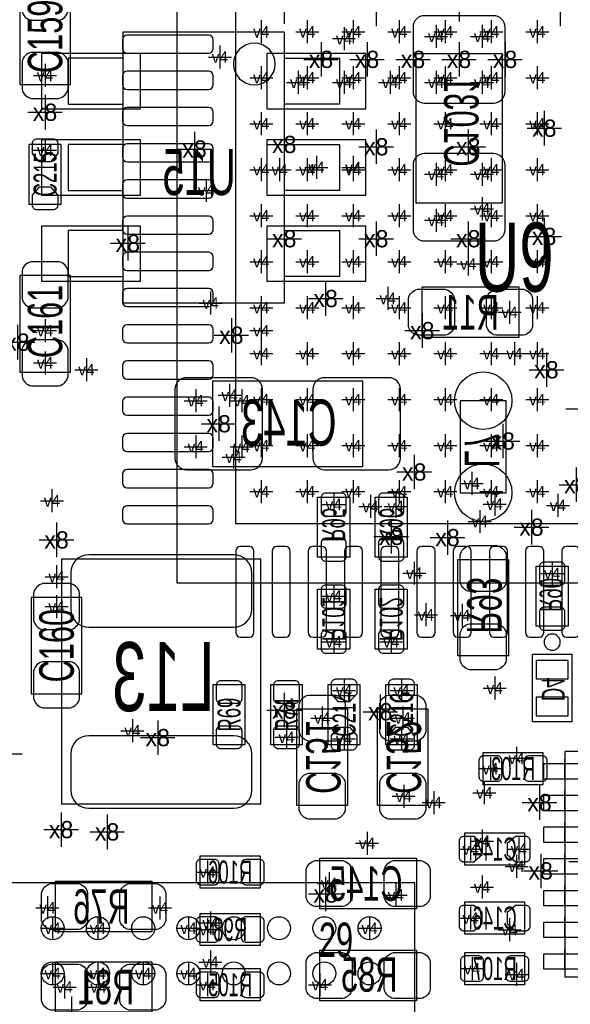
# Model space of a CAD drawing. Extents: x -84 to 336, y -47 to 250.
# Tile 25 of 40: x -13.52 to -7.44, y 23.39 to 34.27. Entities that reach past the tile are written whole.
import ezdxf
from ezdxf.enums import TextEntityAlignment as Align

# ---------------------------------------------------------------- set-up
doc = ezdxf.new("R2010")
doc.units = 0
for name, color, linetype in [('MA_NCLEGEND-1-2', 7, 'CONTINUOUS'), ('MA_NCLEGEND-14-15', 7, 'CONTINUOUS'), ('MA_NCLEGEND-15-16', 7, 'CONTINUOUS'), ('MA_NCLEGEND-2-3', 7, 'CONTINUOUS'), ('MA_NCLEGEND-3-14', 7, 'CONTINUOUS'), ('PG_ASSEMBLY_BOTTOM', 7, 'CONTINUOUS'), ('PG_ASSEMBLY_TOP', 7, 'CONTINUOUS'), ('PIN_BOTTOM', 7, 'CONTINUOUS'), ('PIN_TOP', 7, 'CONTINUOUS'), ('RD_ASSEMBLY_BOTTOM', 7, 'CONTINUOUS'), ('RD_ASSEMBLY_TOP', 7, 'CONTINUOUS')]:
    doc.layers.add(name, color=color, linetype=linetype)

# ---------------------------------------------------------------- blocks, each defined once
blk = doc.blocks.new('FIGURE_CROSS')
for points in [[(0, 0.5), (0, -0.5)], [(-0.5, 0), (0.5, 0)]]:
    blk.add_lwpolyline(points)

msp = doc.modelspace()

# ---------------------------------------------------------------- linework, layer by layer
at = {"layer": 'PG_ASSEMBLY_BOTTOM'}
for points in [[(-10.59434, 34.137092), (-10.59434, 31.139892), (-12.37234, 31.139892), (-12.37234, 34.137092)], [(-8.18896, 33.895792), (-8.18896, 32.244792), (-9.13892, 32.244792), (-9.13892, 33.895792)], [(-9.07034, 31.317692), (-8.00354, 31.317692), (-8.00354, 30.758892), (-9.07034, 30.758892)], [(-9.73074, 29.332174), (-11.38174, 29.332174), (-11.38174, 30.282134), (-9.73074, 30.282134)], [(-8.67664, 27.241754), (-8.67664, 28.308554), (-8.11784, 28.308554), (-8.11784, 27.241754)], [(-10.45464, 25.590754), (-10.45464, 26.657554), (-9.89584, 26.657554), (-9.89584, 25.590754)], [(-9.56564, 25.590754), (-9.56564, 26.657554), (-9.00684, 26.657554), (-9.00684, 25.590754)], [(-9.13384, 24.447754), (-10.20064, 24.447754), (-10.20064, 25.006554), (-9.13384, 25.006554)], [(-13.12164, 24.752554), (-12.05484, 24.752554), (-12.05484, 24.193754), (-13.12164, 24.193754)], [(-9.13384, 23.431754), (-10.20064, 23.431754), (-10.20064, 23.990554), (-9.13384, 23.990554)], [(-12.05484, 23.304754), (-13.12164, 23.304754), (-13.12164, 23.863554), (-12.05484, 23.863554)]]:
    msp.add_lwpolyline(points, close=True, dxfattribs=at)
for points in [[(-10.694416, 33.781492, 1), (-11.154664, 33.781492, 1), (-10.694416, 33.781492)], [(-7.545324, 27.394154, 1), (-7.725156, 27.394154, 1), (-7.545324, 27.394154)]]:
    msp.add_lwpolyline(points, format="xyb", dxfattribs=at)
for points in [[(-12.37234, 33.844992), (-12.98194, 33.844992), (-12.98194, 33.336992), (-12.37234, 33.336992)], [(-10.59434, 33.844992), (-9.98474, 33.844992), (-9.98474, 33.336992), (-10.59434, 33.336992)], [(-12.37234, 32.892492), (-12.98194, 32.892492), (-12.98194, 32.384492), (-12.37234, 32.384492)], [(-10.59434, 32.892492), (-9.98474, 32.892492), (-9.98474, 32.384492), (-10.59434, 32.384492)], [(-12.37234, 31.939992), (-12.98194, 31.939992), (-12.98194, 31.431992), (-12.37234, 31.431992)], [(-10.59434, 31.939992), (-9.98474, 31.939992), (-9.98474, 31.431992), (-10.59434, 31.431992)], [(-8.14324, 29.045154), (-8.14324, 30.061154), (-8.65124, 30.061154), (-8.65124, 29.045154), (-8.14324, 29.045154)], [(-9.87044, 28.994354), (-9.87044, 28.333954), (-10.22604, 28.333954), (-10.22604, 28.994354), (-9.87044, 28.994354)], [(-9.23544, 28.994354), (-9.23544, 28.333954), (-9.59104, 28.333954), (-9.59104, 28.994354), (-9.23544, 28.994354)], [(-10.852658, 28.30957), (-13.052806, 28.30957), (-13.052806, 25.60955), (-10.852658, 25.60955), (-10.852658, 28.30957)], [(-7.81304, 27.571954), (-7.81304, 28.232354), (-7.45744, 28.232354), (-7.45744, 27.571954), (-7.81304, 27.571954)], [(-9.87044, 27.978354), (-9.87044, 27.317954), (-10.22604, 27.317954), (-10.22604, 27.978354), (-9.87044, 27.978354)], [(-9.23544, 27.978354), (-9.23544, 27.317954), (-9.59104, 27.317954), (-9.59104, 27.978354), (-9.23544, 27.978354)], [(-7.415276, 27.256232), (-7.855204, 27.256232), (-7.855204, 26.516076), (-7.415276, 26.516076), (-7.415276, 27.256232)], [(-7.73684, 25.819354), (-8.39724, 25.819354), (-8.39724, 26.174954), (-7.73684, 26.174954), (-7.73684, 25.819354)], [(-7.94004, 24.930354), (-8.60044, 24.930354), (-8.60044, 25.285954), (-7.94004, 25.285954), (-7.94004, 24.930354)], [(-10.86104, 24.676354), (-11.52144, 24.676354), (-11.52144, 25.031954), (-10.86104, 25.031954), (-10.86104, 24.676354)], [(-7.94004, 24.168354), (-8.60044, 24.168354), (-8.60044, 24.523954), (-7.94004, 24.523954), (-7.94004, 24.168354)], [(-11.52144, 24.396954), (-10.86104, 24.396954), (-10.86104, 24.041354), (-11.52144, 24.041354), (-11.52144, 24.396954)], [(-7.94004, 23.609554), (-8.60044, 23.609554), (-8.60044, 23.965154), (-7.94004, 23.965154), (-7.94004, 23.609554)], [(-10.86104, 23.431754), (-11.52144, 23.431754), (-11.52144, 23.787354), (-10.86104, 23.787354), (-10.86104, 23.431754)]]:
    msp.add_lwpolyline(points, dxfattribs=at)
at = {"layer": 'PG_ASSEMBLY_TOP'}
for points in [[(-11.778996, 35.550348), (-11.778996, 28.050236), (-4.278884, 28.050236), (-4.278884, 35.550348)], [(-12.95654, 33.552892), (-12.95654, 34.619692), (-13.51534, 34.619692), (-13.51534, 33.552892)], [(-12.95654, 30.377892), (-12.95654, 31.444692), (-13.51534, 31.444692), (-13.51534, 30.377892)], [(-13.38834, 27.888692), (-13.38834, 26.821892), (-12.82954, 26.821892), (-12.82954, 27.888692)]]:
    msp.add_lwpolyline(points, close=True, dxfattribs=at)
for points in [[(-13.05814, 32.232092), (-13.05814, 32.892492), (-13.41374, 32.892492), (-13.41374, 32.232092), (-13.05814, 32.232092)], [(-11.02614, 26.263092), (-11.02614, 26.923492), (-11.38174, 26.923492), (-11.38174, 26.263092), (-11.02614, 26.263092)], [(-10.74674, 26.923492), (-10.74674, 26.263092), (-10.39114, 26.263092), (-10.39114, 26.923492), (-10.74674, 26.923492)], [(-10.11174, 26.923492), (-10.11174, 26.263092), (-9.75614, 26.263092), (-9.75614, 26.923492), (-10.11174, 26.923492)], [(-9.47674, 26.923492), (-9.47674, 26.263092), (-9.12114, 26.263092), (-9.12114, 26.923492), (-9.47674, 26.923492)], [(-7.49554, 26.106628), (-7.500874, 26.106628)], [(-7.500874, 26.106628), (-7.500874, 25.878028)], [(-7.49554, 26.186892), (-7.49554, 23.697692)], [(-5.00634, 26.186892), (-7.49554, 26.186892)], [(-7.49554, 25.878028), (-7.49554, 26.106628)], [(-7.500874, 25.878028), (-7.49554, 25.878028)], [(-7.49554, 25.756616), (-7.500874, 25.756616)], [(-7.500874, 25.756616), (-7.500874, 25.528016)], [(-7.49554, 25.528016), (-7.49554, 25.756616)], [(-7.500874, 25.528016), (-7.49554, 25.528016)], [(-7.49554, 25.406604), (-7.500874, 25.406604)], [(-7.500874, 25.406604), (-7.500874, 25.178004)], [(-7.49554, 25.178004), (-7.49554, 25.406604)], [(-7.500874, 25.178004), (-7.49554, 25.178004)], [(-7.49554, 25.056592), (-7.500874, 25.056592)], [(-7.500874, 25.056592), (-7.500874, 24.827992)], [(-7.49554, 24.827992), (-7.49554, 25.056592)], [(-7.500874, 24.827992), (-7.49554, 24.827992)], [(-24.152352, 9.734042), (-9.152128, 9.734042), (-9.152128, 24.734266), (-23.517352, 24.734266), (-24.152352, 24.099266), (-24.152352, 9.734042)], [(-7.49554, 24.70658), (-7.500874, 24.70658)], [(-7.500874, 24.70658), (-7.500874, 24.47798)], [(-7.49554, 24.47798), (-7.49554, 24.70658)], [(-7.500874, 24.47798), (-7.49554, 24.47798)], [(-7.49554, 24.356568), (-7.500874, 24.356568)], [(-7.500874, 24.356568), (-7.500874, 24.127968)], [(-7.49554, 24.127968), (-7.49554, 24.356568)], [(-7.500874, 24.127968), (-7.49554, 24.127968)], [(-7.49554, 24.006556), (-7.500874, 24.006556)], [(-7.500874, 24.006556), (-7.500874, 23.777956)], [(-7.49554, 23.777956), (-7.49554, 24.006556)], [(-7.500874, 23.777956), (-7.49554, 23.777956)], [(-7.49554, 23.697692), (-5.00634, 23.697692)]]:
    msp.add_lwpolyline(points, dxfattribs=at)
at = {"layer": 'PIN_BOTTOM'}
for points in [[(-8.28294, 34.314892), (-9.04494, 34.314892, 0.414214), (-9.17194, 34.187892), (-9.17194, 33.476692, 0.414214), (-9.04494, 33.349692), (-8.28294, 33.349692, 0.414214), (-8.15594, 33.476692), (-8.15594, 34.187892, 0.414214)], [(-8.28294, 32.790892), (-9.04494, 32.790892, 0.414214), (-9.17194, 32.663892), (-9.17194, 31.952692, 0.414214), (-9.04494, 31.825692), (-8.28294, 31.825692, 0.414214), (-8.15594, 31.952692), (-8.15594, 32.663892, 0.414214)], [(-9.12114, 31.292292), (-8.81634, 31.292292, -0.294587), (-8.71474, 31.190692), (-8.71474, 30.885892, -0.294587), (-8.81634, 30.784292), (-9.12114, 30.784292, -0.294587), (-9.22274, 30.885892), (-9.22274, 31.190692, -0.294587)], [(-8.25754, 31.292292), (-7.95274, 31.292292, -0.294587), (-7.85114, 31.190692), (-7.85114, 30.885892, -0.294587), (-7.95274, 30.784292), (-8.25754, 30.784292, -0.294587), (-8.35914, 30.885892), (-8.35914, 31.190692, -0.294587)], [(-10.83564, 29.426154), (-10.83564, 30.188154, 0.414214), (-10.96264, 30.315154), (-11.67384, 30.315154, 0.414214), (-11.80084, 30.188154), (-11.80084, 29.426154, 0.414214), (-11.67384, 29.299154), (-10.96264, 29.299154, 0.414214)], [(-9.31164, 29.426154), (-9.31164, 30.188154, 0.414214), (-9.43864, 30.315154), (-10.14984, 30.315154, 0.414214), (-10.27684, 30.188154), (-10.27684, 29.426154, 0.414214), (-10.14984, 29.299154), (-9.43864, 29.299154, 0.414214)], [(-10.13714, 29.04109, 0.414214), (-10.18794, 28.99029), (-10.18794, 28.83789, 0.414214), (-10.13714, 28.78709), (-9.95934, 28.78709, 0.414214), (-9.90854, 28.83789), (-9.90854, 28.99029, 0.414214), (-9.95934, 29.04109)], [(-9.50214, 29.04109, 0.414214), (-9.55294, 28.99029), (-9.55294, 28.83789, 0.414214), (-9.50214, 28.78709), (-9.32434, 28.78709, 0.414214), (-9.27354, 28.83789), (-9.27354, 28.99029, 0.414214), (-9.32434, 29.04109)], [(-10.13714, 28.541218, 0.414214), (-10.18794, 28.490418), (-10.18794, 28.338018, 0.414214), (-10.13714, 28.287218), (-9.95934, 28.287218, 0.414214), (-9.90854, 28.338018), (-9.90854, 28.490418, 0.414214), (-9.95934, 28.541218)], [(-9.50214, 28.541218, 0.414214), (-9.55294, 28.490418), (-9.55294, 28.338018, 0.414214), (-9.50214, 28.287218), (-9.32434, 28.287218, 0.414214), (-9.27354, 28.338018), (-9.27354, 28.490418, 0.414214), (-9.32434, 28.541218)], [(-8.65124, 28.054554), (-8.65124, 28.359354, -0.294587), (-8.54964, 28.460954), (-8.24484, 28.460954, -0.294587), (-8.14324, 28.359354), (-8.14324, 28.054554, -0.294587), (-8.24484, 27.952954), (-8.54964, 27.952954, -0.294587)], [(-12.95273, 28.159456), (-12.95273, 27.75966, 0.414026), (-12.752832, 27.559508), (-11.152632, 27.559508, 0.414026), (-10.952734, 27.75966), (-10.952734, 28.159456, 0.414026), (-11.152632, 28.359608), (-12.752832, 28.359608, 0.414026)], [(-7.54634, 28.02509, 0.414214), (-7.49554, 28.07589), (-7.49554, 28.22829, 0.414214), (-7.54634, 28.27909), (-7.72414, 28.27909, 0.414214), (-7.77494, 28.22829), (-7.77494, 28.07589, 0.414214), (-7.72414, 28.02509)], [(-10.13714, 28.02509, 0.414214), (-10.18794, 27.97429), (-10.18794, 27.82189, 0.414214), (-10.13714, 27.77109), (-9.95934, 27.77109, 0.414214), (-9.90854, 27.82189), (-9.90854, 27.97429, 0.414214), (-9.95934, 28.02509)], [(-9.50214, 28.02509, 0.414214), (-9.55294, 27.97429), (-9.55294, 27.82189, 0.414214), (-9.50214, 27.77109), (-9.32434, 27.77109, 0.414214), (-9.27354, 27.82189), (-9.27354, 27.97429, 0.414214), (-9.32434, 28.02509)], [(-7.54634, 27.525218, 0.414214), (-7.49554, 27.576018), (-7.49554, 27.728418, 0.414214), (-7.54634, 27.779218), (-7.72414, 27.779218, 0.414214), (-7.77494, 27.728418), (-7.77494, 27.576018, 0.414214), (-7.72414, 27.525218)], [(-10.13714, 27.525218, 0.414214), (-10.18794, 27.474418), (-10.18794, 27.322018, 0.414214), (-10.13714, 27.271218), (-9.95934, 27.271218, 0.414214), (-9.90854, 27.322018), (-9.90854, 27.474418, 0.414214), (-9.95934, 27.525218)], [(-9.50214, 27.525218, 0.414214), (-9.55294, 27.474418), (-9.55294, 27.322018, 0.414214), (-9.50214, 27.271218), (-9.32434, 27.271218, 0.414214), (-9.27354, 27.322018), (-9.27354, 27.474418, 0.414214), (-9.32434, 27.525218)], [(-8.65124, 27.190954), (-8.65124, 27.495754, -0.294587), (-8.54964, 27.597354), (-8.24484, 27.597354, -0.294587), (-8.14324, 27.495754), (-8.14324, 27.190954, -0.294587), (-8.24484, 27.089354), (-8.54964, 27.089354, -0.294587)], [(-10.42924, 26.403554), (-10.42924, 26.708354, -0.294587), (-10.32764, 26.809954), (-10.02284, 26.809954, -0.294587), (-9.92124, 26.708354), (-9.92124, 26.403554, -0.294587), (-10.02284, 26.301954), (-10.32764, 26.301954, -0.294587)], [(-9.54024, 26.403554), (-9.54024, 26.708354, -0.294587), (-9.43864, 26.809954), (-9.13384, 26.809954, -0.294587), (-9.03224, 26.708354), (-9.03224, 26.403554, -0.294587), (-9.13384, 26.301954), (-9.43864, 26.301954, -0.294587)], [(-10.952734, 25.759664), (-10.952734, 26.15946, 0.414026), (-11.152632, 26.359612), (-12.752832, 26.359612, 0.414026), (-12.95273, 26.15946), (-12.95273, 25.759664, 0.414026), (-12.752832, 25.559512), (-11.152632, 25.559512, 0.414026)], [(-8.189976, 26.086054, 0.414214), (-8.240776, 26.136854), (-8.393176, 26.136854, 0.414214), (-8.443976, 26.086054), (-8.443976, 25.908254, 0.414214), (-8.393176, 25.857454), (-8.240776, 25.857454, 0.414214), (-8.189976, 25.908254)], [(-7.690104, 26.086054, 0.414214), (-7.740904, 26.136854), (-7.893304, 26.136854, 0.414214), (-7.944104, 26.086054), (-7.944104, 25.908254, 0.414214), (-7.893304, 25.857454), (-7.740904, 25.857454, 0.414214), (-7.690104, 25.908254)], [(-10.42924, 25.539954), (-10.42924, 25.844754, -0.294587), (-10.32764, 25.946354), (-10.02284, 25.946354, -0.294587), (-9.92124, 25.844754), (-9.92124, 25.539954, -0.294587), (-10.02284, 25.438354), (-10.32764, 25.438354, -0.294587)], [(-9.54024, 25.539954), (-9.54024, 25.844754, -0.294587), (-9.43864, 25.946354), (-9.13384, 25.946354, -0.294587), (-9.03224, 25.844754), (-9.03224, 25.539954, -0.294587), (-9.13384, 25.438354), (-9.43864, 25.438354, -0.294587)], [(-8.500618, 25.247854), (-8.61314, 25.247854, 0.414214), (-8.66394, 25.197054), (-8.66394, 25.019254, 0.414214), (-8.61314, 24.968454), (-8.500618, 24.968454), (-8.40994, 25.046432), (-8.40994, 25.169876)], [(-8.039862, 24.968454), (-7.92734, 24.968454, 0.414214), (-7.87654, 25.019254), (-7.87654, 25.197054, 0.414214), (-7.92734, 25.247854), (-8.039862, 25.247854), (-8.13054, 25.169876), (-8.13054, 25.046432)], [(-11.314176, 24.943054, 0.414214), (-11.364976, 24.993854), (-11.517376, 24.993854, 0.414214), (-11.568176, 24.943054), (-11.568176, 24.765254, 0.414214), (-11.517376, 24.714454), (-11.364976, 24.714454, 0.414214), (-11.314176, 24.765254)], [(-10.814304, 24.943054, 0.414214), (-10.865104, 24.993854), (-11.017504, 24.993854, 0.414214), (-11.068304, 24.943054), (-11.068304, 24.765254, 0.414214), (-11.017504, 24.714454), (-10.865104, 24.714454, 0.414214), (-10.814304, 24.765254)], [(-9.94664, 24.473154), (-10.25144, 24.473154, -0.294587), (-10.35304, 24.574754), (-10.35304, 24.879554, -0.294587), (-10.25144, 24.981154), (-9.94664, 24.981154, -0.294587), (-9.84504, 24.879554), (-9.84504, 24.574754, -0.294587)], [(-9.08304, 24.473154), (-9.38784, 24.473154, -0.294587), (-9.48944, 24.574754), (-9.48944, 24.879554, -0.294587), (-9.38784, 24.981154), (-9.08304, 24.981154, -0.294587), (-8.98144, 24.879554), (-8.98144, 24.574754, -0.294587)], [(-13.17244, 24.727154), (-12.86764, 24.727154, -0.294587), (-12.76604, 24.625554), (-12.76604, 24.320754, -0.294587), (-12.86764, 24.219154), (-13.17244, 24.219154, -0.294587), (-13.27404, 24.320754), (-13.27404, 24.625554, -0.294587)], [(-12.30884, 24.727154), (-12.00404, 24.727154, -0.294587), (-11.90244, 24.625554), (-11.90244, 24.320754, -0.294587), (-12.00404, 24.219154), (-12.30884, 24.219154, -0.294587), (-12.41044, 24.320754), (-12.41044, 24.625554, -0.294587)], [(-8.500618, 24.485854), (-8.61314, 24.485854, 0.414214), (-8.66394, 24.435054), (-8.66394, 24.257254, 0.414214), (-8.61314, 24.206454), (-8.500618, 24.206454), (-8.40994, 24.284432), (-8.40994, 24.407876)], [(-8.039862, 24.206454), (-7.92734, 24.206454, 0.414214), (-7.87654, 24.257254), (-7.87654, 24.435054, 0.414214), (-7.92734, 24.485854), (-8.039862, 24.485854), (-8.13054, 24.407876), (-8.13054, 24.284432)], [(-11.568176, 24.130254, 0.414214), (-11.517376, 24.079454), (-11.364976, 24.079454, 0.414214), (-11.314176, 24.130254), (-11.314176, 24.308054, 0.414214), (-11.364976, 24.358854), (-11.517376, 24.358854, 0.414214), (-11.568176, 24.308054)], [(-11.068304, 24.130254, 0.414214), (-11.017504, 24.079454), (-10.865104, 24.079454, 0.414214), (-10.814304, 24.130254), (-10.814304, 24.308054, 0.414214), (-10.865104, 24.358854), (-11.017504, 24.358854, 0.414214), (-11.068304, 24.308054)], [(-9.94664, 23.457154), (-10.25144, 23.457154, -0.294587), (-10.35304, 23.558754), (-10.35304, 23.863554, -0.294587), (-10.25144, 23.965154), (-9.94664, 23.965154, -0.294587), (-9.84504, 23.863554), (-9.84504, 23.558754, -0.294587)], [(-9.08304, 23.457154), (-9.38784, 23.457154, -0.294587), (-9.48944, 23.558754), (-9.48944, 23.863554, -0.294587), (-9.38784, 23.965154), (-9.08304, 23.965154, -0.294587), (-8.98144, 23.863554), (-8.98144, 23.558754, -0.294587)], [(-12.86764, 23.330154), (-13.17244, 23.330154, -0.294587), (-13.27404, 23.431754), (-13.27404, 23.736554, -0.294587), (-13.17244, 23.838154), (-12.86764, 23.838154, -0.294587), (-12.76604, 23.736554), (-12.76604, 23.431754, -0.294587)], [(-12.00404, 23.330154), (-12.30884, 23.330154, -0.294587), (-12.41044, 23.431754), (-12.41044, 23.736554, -0.294587), (-12.30884, 23.838154), (-12.00404, 23.838154, -0.294587), (-11.90244, 23.736554), (-11.90244, 23.431754, -0.294587)], [(-8.393176, 23.876254, 0.414214), (-8.443976, 23.927054), (-8.596376, 23.927054, 0.414214), (-8.647176, 23.876254), (-8.647176, 23.698454, 0.414214), (-8.596376, 23.647654), (-8.443976, 23.647654, 0.414214), (-8.393176, 23.698454)], [(-7.893304, 23.876254, 0.414214), (-7.944104, 23.927054), (-8.096504, 23.927054, 0.414214), (-8.147304, 23.876254), (-8.147304, 23.698454, 0.414214), (-8.096504, 23.647654), (-7.944104, 23.647654, 0.414214), (-7.893304, 23.698454)], [(-11.314176, 23.698454, 0.414214), (-11.364976, 23.749254), (-11.517376, 23.749254, 0.414214), (-11.568176, 23.698454), (-11.568176, 23.520654, 0.414214), (-11.517376, 23.469854), (-11.364976, 23.469854, 0.414214), (-11.314176, 23.520654)], [(-10.814304, 23.698454, 0.414214), (-10.865104, 23.749254), (-11.017504, 23.749254, 0.414214), (-11.068304, 23.698454), (-11.068304, 23.520654, 0.414214), (-11.017504, 23.469854), (-10.865104, 23.469854, 0.414214), (-10.814304, 23.520654)]]:
    msp.add_lwpolyline(points, format="xyb", close=True, dxfattribs=at)
for points in [[(-12.18184, 33.895792), (-13.27404, 33.895792), (-13.27404, 33.286192), (-12.18184, 33.286192)], [(-9.69264, 33.895792), (-10.78484, 33.895792), (-10.78484, 33.286192), (-9.69264, 33.286192)], [(-12.18184, 32.943292), (-13.27404, 32.943292), (-13.27404, 32.333692), (-12.18184, 32.333692)], [(-9.69264, 32.943292), (-10.78484, 32.943292), (-10.78484, 32.333692), (-9.69264, 32.333692)], [(-12.18184, 31.990792), (-13.27404, 31.990792), (-13.27404, 31.381192), (-12.18184, 31.381192)], [(-9.69264, 31.990792), (-10.78484, 31.990792), (-10.78484, 31.381192), (-9.69264, 31.381192)], [(-7.45744, 27.190954), (-7.81304, 27.190954), (-7.81304, 26.987754), (-7.45744, 26.987754)], [(-7.45744, 26.784554), (-7.81304, 26.784554), (-7.81304, 26.581354), (-7.45744, 26.581354)]]:
    msp.add_lwpolyline(points, close=True, dxfattribs=at)
for centre in [(-8.39724, 30.061154), (-8.39724, 29.045154)]:
    msp.add_circle(centre, 0.3175, dxfattribs=at)
at = {"layer": 'PIN_TOP'}
for points in [[(-11.128883, 34.900235), (-4.928997, 34.900235), (-4.928997, 28.700349), (-11.128883, 28.700349)], [(-7.225919, 25.882219), (-7.726045, 25.882219), (-7.726045, 26.052145), (-7.225919, 26.052145)], [(-7.225919, 25.532207), (-7.726045, 25.532207), (-7.726045, 25.702133), (-7.225919, 25.702133)], [(-7.225919, 25.182449), (-7.726045, 25.182449), (-7.726045, 25.352375), (-7.225919, 25.352375)], [(-7.225919, 24.832437), (-7.726045, 24.832437), (-7.726045, 25.002363), (-7.225919, 25.002363)], [(-7.225919, 24.482425), (-7.726045, 24.482425), (-7.726045, 24.652351), (-7.225919, 24.652351)], [(-7.225919, 24.132413), (-7.726045, 24.132413), (-7.726045, 24.302339), (-7.225919, 24.302339)], [(-7.225919, 23.782401), (-7.726045, 23.782401), (-7.726045, 23.952327), (-7.225919, 23.952327)]]:
    msp.add_lwpolyline(points, close=True, dxfattribs=at)
for points in [[(-12.98194, 34.365692), (-12.98194, 34.670492, 0.294587), (-13.08354, 34.772092), (-13.38834, 34.772092, 0.294587), (-13.48994, 34.670492), (-13.48994, 34.365692, 0.294587), (-13.38834, 34.264092), (-13.08354, 34.264092, 0.294587)], [(-12.378944, 34.050224), (-12.378944, 33.950148, 0.41387), (-12.328906, 33.90011), (-11.42873, 33.90011, 0.41387), (-11.378692, 33.950148), (-11.378692, 34.050224, 0.41387), (-11.42873, 34.100262), (-12.328906, 34.100262, 0.41387)], [(-12.98194, 33.502092), (-12.98194, 33.806892, 0.294587), (-13.08354, 33.908492), (-13.38834, 33.908492, 0.294587), (-13.48994, 33.806892), (-13.48994, 33.502092, 0.294587), (-13.38834, 33.400492), (-13.08354, 33.400492, 0.294587)], [(-12.378944, 33.650428), (-12.378944, 33.550352, 0.41387), (-12.328906, 33.500314), (-11.42873, 33.500314, 0.41387), (-11.378692, 33.550352), (-11.378692, 33.650428, 0.41387), (-11.42873, 33.700466), (-12.328906, 33.700466, 0.41387)], [(-12.378944, 33.250378), (-12.378944, 33.150302, 0.41387), (-12.328906, 33.100264), (-11.42873, 33.100264, 0.41387), (-11.378692, 33.150302), (-11.378692, 33.250378, 0.41387), (-11.42873, 33.300416), (-12.328906, 33.300416, 0.41387)], [(-13.37564, 32.79267), (-13.37564, 32.905192, -0.414214), (-13.32484, 32.955992), (-13.14704, 32.955992, -0.414214), (-13.09624, 32.905192), (-13.09624, 32.79267), (-13.174218, 32.701992), (-13.297662, 32.701992)], [(-12.378944, 32.850328), (-12.378944, 32.750252, 0.41387), (-12.328906, 32.700214), (-11.42873, 32.700214, 0.41387), (-11.378692, 32.750252), (-11.378692, 32.850328, 0.41387), (-11.42873, 32.900366), (-12.328906, 32.900366, 0.41387)], [(-13.09624, 32.331914), (-13.09624, 32.219392, -0.414214), (-13.14704, 32.168592), (-13.32484, 32.168592, -0.414214), (-13.37564, 32.219392), (-13.37564, 32.331914), (-13.297662, 32.422592), (-13.174218, 32.422592)], [(-12.378944, 32.450278), (-12.378944, 32.350202, 0.41387), (-12.328906, 32.300164), (-11.42873, 32.300164, 0.41387), (-11.378692, 32.350202), (-11.378692, 32.450278, 0.41387), (-11.42873, 32.500316), (-12.328906, 32.500316, 0.41387)], [(-12.378944, 32.050228), (-12.378944, 31.950152, 0.41387), (-12.328906, 31.900114), (-11.42873, 31.900114, 0.41387), (-11.378692, 31.950152), (-11.378692, 32.050228, 0.41387), (-11.42873, 32.100266), (-12.328906, 32.100266, 0.41387)], [(-12.378944, 31.650432), (-12.378944, 31.550356, 0.41387), (-12.328906, 31.500318), (-11.42873, 31.500318, 0.41387), (-11.378692, 31.550356), (-11.378692, 31.650432, 0.41387), (-11.42873, 31.70047), (-12.328906, 31.70047, 0.41387)], [(-12.98194, 31.190692), (-12.98194, 31.495492, 0.294587), (-13.08354, 31.597092), (-13.38834, 31.597092, 0.294587), (-13.48994, 31.495492), (-13.48994, 31.190692, 0.294587), (-13.38834, 31.089092), (-13.08354, 31.089092, 0.294587)], [(-12.378944, 31.250382), (-12.378944, 31.150306, 0.41387), (-12.328906, 31.100268), (-11.42873, 31.100268, 0.41387), (-11.378692, 31.150306), (-11.378692, 31.250382, 0.41387), (-11.42873, 31.30042), (-12.328906, 31.30042, 0.41387)], [(-12.378944, 30.850332), (-12.378944, 30.750256, 0.41387), (-12.328906, 30.700218), (-11.42873, 30.700218, 0.41387), (-11.378692, 30.750256), (-11.378692, 30.850332, 0.41387), (-11.42873, 30.90037), (-12.328906, 30.90037, 0.41387)], [(-12.98194, 30.327092), (-12.98194, 30.631892, 0.294587), (-13.08354, 30.733492), (-13.38834, 30.733492, 0.294587), (-13.48994, 30.631892), (-13.48994, 30.327092, 0.294587), (-13.38834, 30.225492), (-13.08354, 30.225492, 0.294587)], [(-12.378944, 30.450282), (-12.378944, 30.350206, 0.41387), (-12.328906, 30.300168), (-11.42873, 30.300168, 0.41387), (-11.378692, 30.350206), (-11.378692, 30.450282, 0.41387), (-11.42873, 30.50032), (-12.328906, 30.50032, 0.41387)], [(-12.378944, 30.050232), (-12.378944, 29.950156, 0.41387), (-12.328906, 29.900118), (-11.42873, 29.900118, 0.41387), (-11.378692, 29.950156), (-11.378692, 30.050232, 0.41387), (-11.42873, 30.10027), (-12.328906, 30.10027, 0.41387)], [(-12.378944, 29.650436), (-12.378944, 29.55036, 0.41387), (-12.328906, 29.500322), (-11.42873, 29.500322, 0.41387), (-11.378692, 29.55036), (-11.378692, 29.650436, 0.41387), (-11.42873, 29.700474), (-12.328906, 29.700474, 0.41387)], [(-12.378944, 29.250386), (-12.378944, 29.15031, 0.41387), (-12.328906, 29.100272), (-11.42873, 29.100272, 0.41387), (-11.378692, 29.15031), (-11.378692, 29.250386, 0.41387), (-11.42873, 29.300424), (-12.328906, 29.300424, 0.41387)], [(-12.378944, 28.850336), (-12.378944, 28.75026, 0.41387), (-12.328906, 28.700222), (-11.42873, 28.700222, 0.41387), (-11.378692, 28.75026), (-11.378692, 28.850336, 0.41387), (-11.42873, 28.900374), (-12.328906, 28.900374, 0.41387)], [(-11.078972, 27.450288), (-10.978896, 27.450288, 0.41387), (-10.928858, 27.500326), (-10.928858, 28.400502, 0.41387), (-10.978896, 28.45054), (-11.078972, 28.45054, 0.41387), (-11.12901, 28.400502), (-11.12901, 27.500326, 0.41387)], [(-10.678922, 27.450288), (-10.578846, 27.450288, 0.41387), (-10.528808, 27.500326), (-10.528808, 28.400502, 0.41387), (-10.578846, 28.45054), (-10.678922, 28.45054, 0.41387), (-10.72896, 28.400502), (-10.72896, 27.500326, 0.41387)], [(-10.278872, 27.450288), (-10.178796, 27.450288, 0.41387), (-10.128758, 27.500326), (-10.128758, 28.400502, 0.41387), (-10.178796, 28.45054), (-10.278872, 28.45054, 0.41387), (-10.32891, 28.400502), (-10.32891, 27.500326, 0.41387)], [(-9.879076, 27.450288), (-9.779, 27.450288, 0.41387), (-9.728962, 27.500326), (-9.728962, 28.400502, 0.41387), (-9.779, 28.45054), (-9.879076, 28.45054, 0.41387), (-9.929114, 28.400502), (-9.929114, 27.500326, 0.41387)], [(-9.479026, 27.450288), (-9.37895, 27.450288, 0.41387), (-9.328912, 27.500326), (-9.328912, 28.400502, 0.41387), (-9.37895, 28.45054), (-9.479026, 28.45054, 0.41387), (-9.529064, 28.400502), (-9.529064, 27.500326, 0.41387)], [(-9.078976, 27.450288), (-8.9789, 27.450288, 0.41387), (-8.928862, 27.500326), (-8.928862, 28.400502, 0.41387), (-8.9789, 28.45054), (-9.078976, 28.45054, 0.41387), (-9.129014, 28.400502), (-9.129014, 27.500326, 0.41387)], [(-8.678926, 27.450288), (-8.57885, 27.450288, 0.41387), (-8.528812, 27.500326), (-8.528812, 28.400502, 0.41387), (-8.57885, 28.45054), (-8.678926, 28.45054, 0.41387), (-8.728964, 28.400502), (-8.728964, 27.500326, 0.41387)], [(-8.278876, 27.450288), (-8.1788, 27.450288, 0.41387), (-8.128762, 27.500326), (-8.128762, 28.400502, 0.41387), (-8.1788, 28.45054), (-8.278876, 28.45054, 0.41387), (-8.328914, 28.400502), (-8.328914, 27.500326, 0.41387)], [(-7.87908, 27.450288), (-7.779004, 27.450288, 0.41387), (-7.728966, 27.500326), (-7.728966, 28.400502, 0.41387), (-7.779004, 28.45054), (-7.87908, 28.45054, 0.41387), (-7.929118, 28.400502), (-7.929118, 27.500326, 0.41387)], [(-7.47903, 27.450288), (-7.378954, 27.450288, 0.41387), (-7.328916, 27.500326), (-7.328916, 28.400502, 0.41387), (-7.378954, 28.45054), (-7.47903, 28.45054, 0.41387), (-7.529068, 28.400502), (-7.529068, 27.500326, 0.41387)], [(-13.36294, 27.939492), (-13.36294, 27.634692, 0.294587), (-13.26134, 27.533092), (-12.95654, 27.533092, 0.294587), (-12.85494, 27.634692), (-12.85494, 27.939492, 0.294587), (-12.95654, 28.041092), (-13.26134, 28.041092, 0.294587)], [(-13.36294, 27.075892), (-13.36294, 26.771092, 0.294587), (-13.26134, 26.669492), (-12.95654, 26.669492, 0.294587), (-12.85494, 26.771092), (-12.85494, 27.075892, 0.294587), (-12.95654, 27.177492), (-13.26134, 27.177492, 0.294587)], [(-10.07364, 26.82367), (-10.07364, 26.936192, -0.414214), (-10.02284, 26.986992), (-9.84504, 26.986992, -0.414214), (-9.79424, 26.936192), (-9.79424, 26.82367), (-9.872218, 26.732992), (-9.995662, 26.732992)], [(-9.43864, 26.82367), (-9.43864, 26.936192, -0.414214), (-9.38784, 26.986992), (-9.21004, 26.986992, -0.414214), (-9.15924, 26.936192), (-9.15924, 26.82367), (-9.237218, 26.732992), (-9.360662, 26.732992)], [(-11.29284, 26.716228, -0.414214), (-11.34364, 26.767028), (-11.34364, 26.919428, -0.414214), (-11.29284, 26.970228), (-11.11504, 26.970228, -0.414214), (-11.06424, 26.919428), (-11.06424, 26.767028, -0.414214), (-11.11504, 26.716228)], [(-10.48004, 26.970228, -0.414214), (-10.42924, 26.919428), (-10.42924, 26.767028, -0.414214), (-10.48004, 26.716228), (-10.65784, 26.716228, -0.414214), (-10.70864, 26.767028), (-10.70864, 26.919428, -0.414214), (-10.65784, 26.970228)], [(-11.29284, 26.216356, -0.414214), (-11.34364, 26.267156), (-11.34364, 26.419556, -0.414214), (-11.29284, 26.470356), (-11.11504, 26.470356, -0.414214), (-11.06424, 26.419556), (-11.06424, 26.267156, -0.414214), (-11.11504, 26.216356)], [(-10.48004, 26.470356, -0.414214), (-10.42924, 26.419556), (-10.42924, 26.267156, -0.414214), (-10.48004, 26.216356), (-10.65784, 26.216356, -0.414214), (-10.70864, 26.267156), (-10.70864, 26.419556, -0.414214), (-10.65784, 26.470356)], [(-9.79424, 26.362914), (-9.79424, 26.250392, -0.414214), (-9.84504, 26.199592), (-10.02284, 26.199592, -0.414214), (-10.07364, 26.250392), (-10.07364, 26.362914), (-9.995662, 26.453592), (-9.872218, 26.453592)], [(-9.15924, 26.362914), (-9.15924, 26.250392, -0.414214), (-9.21004, 26.199592), (-9.38784, 26.199592, -0.414214), (-9.43864, 26.250392), (-9.43864, 26.362914), (-9.360662, 26.453592), (-9.237218, 26.453592)]]:
    msp.add_lwpolyline(points, format="xyb", close=True, dxfattribs=at)
for centre in [(-13.15212, 24.23414), (-12.652248, 24.23414), (-12.152122, 24.23414), (-11.65225, 24.23414), (-11.152124, 24.23414), (-10.652252, 24.23414), (-10.152126, 24.23414), (-9.652254, 24.23414), (-13.15212, 23.734268), (-12.652248, 23.734268), (-12.152122, 23.734268), (-11.65225, 23.734268), (-11.152124, 23.734268), (-10.652252, 23.734268), (-10.152126, 23.734268), (-9.652254, 23.734268)]:
    msp.add_circle(centre, 0.127, dxfattribs=at)

# ---------------------------------------------------------------- block references
at = {"layer": 'MA_NCLEGEND-1-2', "xscale": 0.254, "yscale": 0.254}
for p in [(-10.84834, 34.137092), (-10.34034, 34.137092), (-9.83234, 34.137092), (-9.32434, 34.137092), (-8.81634, 34.137092), (-8.30834, 34.137092), (-7.80034, 34.137092), (-13.23594, 33.654492), (-10.84834, 33.629092), (-10.34034, 33.629092), (-9.83234, 33.629092), (-9.32434, 33.629092), (-8.81634, 33.629092), (-8.30834, 33.629092), (-7.80034, 33.629092), (-10.84834, 33.121092), (-10.34034, 33.121092), (-9.83234, 33.121092), (-9.32434, 33.121092), (-8.81634, 33.121092), (-8.30834, 33.121092), (-7.80034, 33.121092), (-13.23594, 32.828992), (-10.84834, 32.613092), (-10.34034, 32.613092), (-9.83234, 32.613092), (-9.32434, 32.613092), (-8.81634, 32.613092), (-8.30834, 32.613092), (-7.80034, 32.613092), (-10.84834, 32.105092), (-10.34034, 32.105092), (-9.83234, 32.105092), (-9.32434, 32.105092), (-8.81634, 32.105092), (-8.30834, 32.105092), (-7.80034, 32.105092), (-10.84834, 31.597092), (-10.34034, 31.597092), (-9.83234, 31.597092), (-9.32434, 31.597092), (-8.81634, 31.597092), (-8.30834, 31.597092), (-7.80034, 31.597092), (-10.84834, 31.089092), (-10.34034, 31.089092), (-9.83234, 31.089092), (-9.32434, 31.089092), (-8.81634, 31.089092), (-8.30834, 31.089092), (-7.80034, 31.089092), (-10.84834, 30.581092), (-10.34034, 30.581092), (-9.83234, 30.581092), (-9.32434, 30.581092), (-8.81634, 30.581092), (-8.30834, 30.581092), (-7.80034, 30.581092), (-13.23594, 30.479492), (-10.84834, 30.073092), (-10.34034, 30.073092), (-9.83234, 30.073092), (-9.32434, 30.073092), (-8.81634, 30.073092), (-8.30834, 30.073092), (-7.80034, 30.073092), (-10.84834, 29.565092), (-10.34034, 29.565092), (-9.83234, 29.565092), (-9.32434, 29.565092), (-8.81634, 29.565092), (-8.30834, 29.565092), (-7.80034, 29.565092), (-10.84834, 29.057092), (-10.34034, 29.057092), (-9.83234, 29.057092), (-9.32434, 29.057092), (-8.81634, 29.057092), (-8.30834, 29.057092), (-7.80034, 29.057092), (-13.10894, 27.787092), (-9.028938, 27.696414), (-8.63092, 27.689556), (-9.93394, 26.859992), (-9.29894, 26.859992), (-12.27074, 26.415492), (-10.56894, 26.343356), (-9.93394, 26.326592), (-9.29894, 26.326592), (-8.02894, 26.110692), (-8.38454, 25.729692), (-8.40994, 25.196292), (-8.02894, 24.9174), (-8.40994, 24.688292), (-11.966702, 24.45766), (-13.15212, 24.23414), (-12.652248, 24.23414), (-11.65225, 24.23414), (-9.652254, 24.23414), (-8.10514, 24.217376), (-13.15212, 23.734268), (-12.652248, 23.734268), (-12.152122, 23.734268), (-11.65225, 23.734268), (-8.02894, 23.723092)]:
    msp.add_blockref('FIGURE_CROSS', p, dxfattribs=at)
at = {"layer": 'MA_NCLEGEND-14-15', "xscale": 0.254, "yscale": 0.254}
for p in [(-9.93394, 34.060892), (-8.91794, 34.086292), (-8.40994, 34.086292), (-10.44194, 33.578292), (-9.93394, 33.578292), (-9.42594, 33.578292), (-8.91794, 33.578292), (-8.40994, 33.578292), (-10.23874, 32.638492), (-9.83234, 32.638492), (-10.64514, 32.613092), (-8.91794, 32.562292), (-8.40994, 32.562292), (-8.40994, 32.181292), (-8.91794, 32.054292), (-9.45134, 31.190692), (-11.57224, 30.061154), (-11.06424, 30.061154), (-11.57224, 29.553154), (-11.06424, 29.553154), (-8.52424, 29.146754), (-8.27024, 28.918154), (-9.64184, 28.892754), (-9.36244, 28.892754), (-9.15924, 28.156154), (-10.04824, 27.902154), (-8.27024, 26.886154), (-8.94334, 25.621234), (-9.67994, 25.171654), (-8.00354, 25.108154), (-9.36244, 24.600154), (-11.441176, 24.219154), (-10.20064, 23.609554), (-12.64666, 23.584154)]:
    msp.add_blockref('FIGURE_CROSS', p, dxfattribs=at)
at = {"layer": 'MA_NCLEGEND-15-16', "xscale": 0.254, "yscale": 0.254}
for p in [(-9.93394, 34.060892), (-8.91794, 34.086292), (-8.40994, 34.086292), (-11.30554, 33.857692), (-10.44194, 33.578292), (-9.93394, 33.578292), (-9.42594, 33.578292), (-8.91794, 33.578292), (-8.40994, 33.578292), (-10.23874, 32.638492), (-9.83234, 32.638492), (-10.64514, 32.613092), (-8.91794, 32.562292), (-8.40994, 32.562292), (-11.45794, 32.384492), (-8.40994, 32.181292), (-8.91794, 32.054292), (-11.40714, 31.139892), (-9.45134, 31.190692), (-8.10514, 31.038292), (-12.77874, 30.403292), (-11.57224, 30.061154), (-11.06424, 30.061154), (-11.57224, 29.553154), (-11.06424, 29.553154), (-8.52424, 29.146754), (-13.15974, 28.955492), (-8.27024, 28.918154), (-10.04824, 28.91409), (-9.36244, 28.892754), (-7.57174, 28.904692), (-9.15924, 28.156154), (-7.63524, 28.15209), (-10.04824, 27.902154), (-10.04824, 27.398218), (-9.41324, 27.398218), (-8.27024, 26.886154), (-10.17524, 26.555954), (-9.28624, 26.555954), (-13.61694, 26.161492), (-8.316976, 25.997154), (-9.27354, 25.692354), (-9.67994, 25.171654), (-8.53694, 25.108154), (-8.00354, 25.108154), (-11.441176, 24.854154), (-10.09904, 24.727154), (-9.36244, 24.600154), (-8.53694, 24.346154), (-11.441176, 24.219154), (-8.520176, 23.787354), (-11.441176, 23.609554), (-10.20064, 23.609554), (-13.02004, 23.584154)]:
    msp.add_blockref('FIGURE_CROSS', p, dxfattribs=at)
at = {"layer": 'MA_NCLEGEND-2-3', "xscale": 0.254, "yscale": 0.254}
for p in [(-10.84834, 34.137092), (-7.80034, 34.137092), (-13.23594, 33.654492), (-10.84834, 33.121092), (-9.83234, 33.121092), (-8.81634, 33.121092), (-13.23594, 32.828992), (-10.84834, 32.613092), (-10.34034, 32.613092), (-8.30834, 32.613092), (-10.84834, 32.105092), (-10.34034, 32.105092), (-9.83234, 32.105092), (-9.32434, 32.105092), (-8.81634, 32.105092), (-8.56234, 31.571692), (-13.23594, 30.835092), (-10.84834, 30.835092), (-9.32434, 30.581092), (-8.81634, 30.581092), (-8.0518, 30.581092), (-11.198606, 30.12186), (-9.32434, 29.565092), (-8.81634, 29.565092), (-11.15314, 29.438092), (-9.32434, 29.057092), (-8.81634, 29.057092), (-8.30834, 29.057092), (-7.80034, 29.057092), (-8.43534, 28.726892), (-13.10894, 28.117292), (-9.028938, 27.696414), (-8.63092, 27.689556), (-9.93394, 26.859992), (-9.29894, 26.859992), (-12.27074, 26.415492), (-8.02894, 26.110692), (-8.38454, 25.729692), (-8.40994, 25.196292), (-8.40994, 24.688292), (-13.21054, 24.459692), (-11.966702, 24.45766), (-11.409426, 24.291544), (-12.652248, 24.23414), (-8.10514, 24.217376), (-11.409426, 23.859744), (-13.15212, 23.734268), (-12.652248, 23.734268), (-12.152122, 23.734268), (-8.02894, 23.723092)]:
    msp.add_blockref('FIGURE_CROSS', p, dxfattribs=at)
at = {"layer": 'MA_NCLEGEND-3-14', "xscale": 0.381, "yscale": 0.381}
for p in [(-10.59434, 34.416492), (-8.66394, 34.441892), (-9.57834, 34.391092), (-7.54634, 34.391092), (-10.18794, 33.832292), (-9.67994, 33.832292), (-9.17194, 33.832292), (-8.66394, 33.832292), (-8.15594, 33.832292), (-13.23594, 33.248092), (-7.722108, 33.072324), (-10.59434, 32.892492), (-11.58494, 32.841692), (-9.57834, 32.867092), (-8.56234, 32.867092), (-12.32154, 31.800292), (-10.59434, 31.851092), (-9.57834, 31.851092), (-8.56234, 31.851092), (-7.72414, 31.876492), (-10.13714, 31.190692), (-9.07034, 30.835092), (-13.54074, 30.708092), (-11.17854, 30.784292), (-7.69874, 30.403292), (-7.29234, 29.971492), (-11.317986, 29.8069), (-8.18134, 29.615892), (-9.15924, 29.273754), (-7.36854, 29.133292), (-7.86384, 28.664154), (-9.41324, 28.562554), (-8.79094, 28.549092), (-13.10894, 28.523692), (-10.59434, 26.644092), (-9.53389, 26.625042), (-11.99134, 26.339292), (-7.77494, 25.621234), (-13.05814, 25.323292), (-12.55014, 25.297892), (-7.261606, 24.970232), (-7.76224, 24.866854), (-10.13714, 24.612092), (-12.94384, 23.289514)]:
    msp.add_blockref('FIGURE_CROSS', p, dxfattribs=at)

# ---------------------------------------------------------------- texts
at = {"layer": 'MA_NCLEGEND-1-2'}
for p in [(-10.84834, 34.137092), (-10.34034, 34.137092), (-9.83234, 34.137092), (-9.32434, 34.137092), (-8.81634, 34.137092), (-8.30834, 34.137092), (-7.80034, 34.137092), (-13.23594, 33.654492), (-10.84834, 33.629092), (-10.34034, 33.629092), (-9.83234, 33.629092), (-9.32434, 33.629092), (-8.81634, 33.629092), (-8.30834, 33.629092), (-7.80034, 33.629092), (-10.84834, 33.121092), (-10.34034, 33.121092), (-9.83234, 33.121092), (-9.32434, 33.121092), (-8.81634, 33.121092), (-8.30834, 33.121092), (-7.80034, 33.121092), (-13.23594, 32.828992), (-10.84834, 32.613092), (-10.34034, 32.613092), (-9.83234, 32.613092), (-9.32434, 32.613092), (-8.81634, 32.613092), (-8.30834, 32.613092), (-7.80034, 32.613092), (-10.84834, 32.105092), (-10.34034, 32.105092), (-9.83234, 32.105092), (-9.32434, 32.105092), (-8.81634, 32.105092), (-8.30834, 32.105092), (-7.80034, 32.105092), (-10.84834, 31.597092), (-10.34034, 31.597092), (-9.83234, 31.597092), (-9.32434, 31.597092), (-8.81634, 31.597092), (-8.30834, 31.597092), (-7.80034, 31.597092), (-10.84834, 31.089092), (-10.34034, 31.089092), (-9.83234, 31.089092), (-9.32434, 31.089092), (-8.81634, 31.089092), (-8.30834, 31.089092), (-7.80034, 31.089092), (-10.84834, 30.581092), (-10.34034, 30.581092), (-9.83234, 30.581092), (-9.32434, 30.581092), (-8.81634, 30.581092), (-8.30834, 30.581092), (-7.80034, 30.581092), (-13.23594, 30.479492), (-10.84834, 30.073092), (-10.34034, 30.073092), (-9.83234, 30.073092), (-9.32434, 30.073092), (-8.81634, 30.073092), (-8.30834, 30.073092), (-7.80034, 30.073092), (-10.84834, 29.565092), (-10.34034, 29.565092), (-9.83234, 29.565092), (-9.32434, 29.565092), (-8.81634, 29.565092), (-8.30834, 29.565092), (-7.80034, 29.565092), (-10.84834, 29.057092), (-10.34034, 29.057092), (-9.83234, 29.057092), (-9.32434, 29.057092), (-8.81634, 29.057092), (-8.30834, 29.057092), (-7.80034, 29.057092), (-13.10894, 27.787092), (-9.028938, 27.696414), (-8.63092, 27.689556), (-9.93394, 26.859992), (-9.29894, 26.859992), (-12.27074, 26.415492), (-10.56894, 26.343356), (-9.93394, 26.326592), (-9.29894, 26.326592), (-8.02894, 26.110692), (-8.38454, 25.729692), (-8.40994, 25.196292), (-8.02894, 24.9174), (-8.40994, 24.688292), (-11.966702, 24.45766), (-13.15212, 24.23414), (-12.652248, 24.23414), (-11.65225, 24.23414), (-9.652254, 24.23414), (-8.10514, 24.217376), (-13.15212, 23.734268), (-12.652248, 23.734268), (-12.152122, 23.734268), (-11.65225, 23.734268), (-8.02894, 23.723092)]:
    msp.add_text('v4', height=0.127, dxfattribs=at).set_placement(p, align=Align.MIDDLE_CENTER)
at = {"layer": 'MA_NCLEGEND-14-15'}
for p in [(-9.93394, 34.060892), (-8.91794, 34.086292), (-8.40994, 34.086292), (-10.44194, 33.578292), (-9.93394, 33.578292), (-9.42594, 33.578292), (-8.91794, 33.578292), (-8.40994, 33.578292), (-10.64514, 32.613092), (-10.23874, 32.638492), (-9.83234, 32.638492), (-8.91794, 32.562292), (-8.40994, 32.562292), (-8.40994, 32.181292), (-8.91794, 32.054292), (-9.45134, 31.190692), (-11.57224, 30.061154), (-11.06424, 30.061154), (-11.57224, 29.553154), (-11.06424, 29.553154), (-8.52424, 29.146754), (-9.64184, 28.892754), (-9.36244, 28.892754), (-8.27024, 28.918154), (-9.15924, 28.156154), (-10.04824, 27.902154), (-8.27024, 26.886154), (-8.94334, 25.621234), (-9.67994, 25.171654), (-8.00354, 25.108154), (-9.36244, 24.600154), (-11.441176, 24.219154), (-12.64666, 23.584154), (-10.20064, 23.609554)]:
    msp.add_text('v4', height=0.127, dxfattribs=at).set_placement(p, align=Align.MIDDLE_CENTER)
at = {"layer": 'MA_NCLEGEND-15-16'}
for p in [(-9.93394, 34.060892), (-8.91794, 34.086292), (-8.40994, 34.086292), (-11.30554, 33.857692), (-10.44194, 33.578292), (-9.93394, 33.578292), (-9.42594, 33.578292), (-8.91794, 33.578292), (-8.40994, 33.578292), (-10.64514, 32.613092), (-10.23874, 32.638492), (-9.83234, 32.638492), (-8.91794, 32.562292), (-8.40994, 32.562292), (-11.45794, 32.384492), (-8.40994, 32.181292), (-8.91794, 32.054292), (-9.45134, 31.190692), (-11.40714, 31.139892), (-8.10514, 31.038292), (-12.77874, 30.403292), (-11.57224, 30.061154), (-11.06424, 30.061154), (-11.57224, 29.553154), (-11.06424, 29.553154), (-8.52424, 29.146754), (-13.15974, 28.955492), (-10.04824, 28.91409), (-9.36244, 28.892754), (-8.27024, 28.918154), (-7.57174, 28.904692), (-9.15924, 28.156154), (-7.63524, 28.15209), (-10.04824, 27.902154), (-10.04824, 27.398218), (-9.41324, 27.398218), (-8.27024, 26.886154), (-10.17524, 26.555954), (-9.28624, 26.555954), (-8.316976, 25.997154), (-9.27354, 25.692354), (-9.67994, 25.171654), (-8.53694, 25.108154), (-8.00354, 25.108154), (-11.441176, 24.854154), (-10.09904, 24.727154), (-9.36244, 24.600154), (-8.53694, 24.346154), (-11.441176, 24.219154), (-8.520176, 23.787354), (-13.02004, 23.584154), (-11.441176, 23.609554), (-10.20064, 23.609554)]:
    msp.add_text('v4', height=0.127, dxfattribs=at).set_placement(p, align=Align.MIDDLE_CENTER)
at = {"layer": 'MA_NCLEGEND-2-3'}
for p in [(-10.84834, 34.137092), (-7.80034, 34.137092), (-13.23594, 33.654492), (-10.84834, 33.121092), (-9.83234, 33.121092), (-8.81634, 33.121092), (-13.23594, 32.828992), (-10.84834, 32.613092), (-10.34034, 32.613092), (-8.30834, 32.613092), (-10.84834, 32.105092), (-10.34034, 32.105092), (-9.83234, 32.105092), (-9.32434, 32.105092), (-8.81634, 32.105092), (-8.56234, 31.571692), (-13.23594, 30.835092), (-10.84834, 30.835092), (-9.32434, 30.581092), (-8.81634, 30.581092), (-8.0518, 30.581092), (-11.198606, 30.12186), (-9.32434, 29.565092), (-8.81634, 29.565092), (-11.15314, 29.438092), (-9.32434, 29.057092), (-8.81634, 29.057092), (-8.30834, 29.057092), (-7.80034, 29.057092), (-8.43534, 28.726892), (-13.10894, 28.117292), (-9.028938, 27.696414), (-8.63092, 27.689556), (-9.93394, 26.859992), (-9.29894, 26.859992), (-12.27074, 26.415492), (-8.02894, 26.110692), (-8.38454, 25.729692), (-8.40994, 25.196292), (-8.40994, 24.688292), (-13.21054, 24.459692), (-11.966702, 24.45766), (-12.652248, 24.23414), (-11.409426, 24.291544), (-8.10514, 24.217376), (-11.409426, 23.859744), (-13.15212, 23.734268), (-12.652248, 23.734268), (-12.152122, 23.734268), (-8.02894, 23.723092)]:
    msp.add_text('v4', height=0.127, dxfattribs=at).set_placement(p, align=Align.MIDDLE_CENTER)
at = {"layer": 'MA_NCLEGEND-3-14'}
for p in [(-10.18794, 33.832292), (-9.67994, 33.832292), (-9.17194, 33.832292), (-8.66394, 33.832292), (-8.15594, 33.832292), (-13.23594, 33.248092), (-7.722108, 33.072324), (-10.59434, 32.892492), (-9.57834, 32.867092), (-8.56234, 32.867092), (-11.58494, 32.841692), (-12.32154, 31.800292), (-10.59434, 31.851092), (-9.57834, 31.851092), (-8.56234, 31.851092), (-7.72414, 31.876492), (-10.13714, 31.190692), (-9.07034, 30.835092), (-13.54074, 30.708092), (-11.17854, 30.784292), (-7.69874, 30.403292), (-11.317986, 29.8069), (-8.18134, 29.615892), (-9.15924, 29.273754), (-7.36854, 29.133292), (-7.86384, 28.664154), (-13.10894, 28.523692), (-9.41324, 28.562554), (-8.79094, 28.549092), (-10.59434, 26.644092), (-9.53389, 26.625042), (-11.99134, 26.339292), (-7.77494, 25.621234), (-13.05814, 25.323292), (-12.55014, 25.297892), (-7.76224, 24.866854), (-10.13714, 24.612092)]:
    msp.add_text('x8', height=0.1905, dxfattribs=at).set_placement(p, align=Align.MIDDLE_CENTER)
at = {"layer": 'PG_ASSEMBLY_TOP', "width": 0.666667}
msp.add_text('29', height=0.381, dxfattribs=at).set_placement((-10.02284, 23.914354), align=Align.CENTER)
at = {"layer": 'RD_ASSEMBLY_BOTTOM', "text_generation_flag": 2}
for s, height, width, p in [('C1031', 0.381, 0.666667, (-8.82904, 33.146492)), ('R95', 0.254, 0.6, (-10.17524, 28.689554)), ('R96', 0.254, 0.6, (-9.54024, 28.689554)), ('R93', 0.381, 0.666667, (-8.57504, 27.800554)), ('R90', 0.254, 0.6, (-7.77494, 27.914854)), ('R101', 0.254, 0.6, (-10.17524, 27.648154)), ('R102', 0.254, 0.6, (-9.54024, 27.648154)), ('D4', 0.254, 0.6, (-7.74954, 26.872692)), ('C151', 0.381, 0.666667, (-10.35304, 26.124154)), ('C152', 0.381, 0.666667, (-9.46404, 26.124154))]:
    msp.add_text(s, height=height, rotation=270, dxfattribs=dict(at, width=width)).set_placement(p, align=Align.CENTER)
for s, height, width, p in [('U15', 0.508, 0.65, (-11.53414, 32.333692)), ('R11', 0.381, 0.666667, (-8.53694, 30.847792)), ('C143', 0.508, 0.65, (-10.54354, 29.565092)), ('L13', 0.762, 0.666667, (-11.92784, 26.632154)), ('R103', 0.254, 0.6, (-8.066786, 25.870154)), ('C144', 0.254, 0.6, (-8.27024, 24.981154)), ('R106', 0.254, 0.6, (-11.19124, 24.727154)), ('C145', 0.381, 0.666667, (-9.69264, 24.536654)), ('R76', 0.381, 0.666667, (-12.61364, 24.282654)), ('C146', 0.254, 0.6, (-8.27024, 24.219154)), ('R98', 0.254, 0.6, (-11.19124, 24.092154)), ('R85', 0.381, 0.666667, (-9.65454, 23.532592)), ('R107', 0.254, 0.6, (-8.27024, 23.660354)), ('R81', 0.381, 0.666667, (-12.56284, 23.393654)), ('R105', 0.254, 0.6, (-11.19124, 23.482554))]:
    msp.add_text(s, height=height, dxfattribs=dict(at, width=width)).set_placement(p, align=Align.CENTER)
at = {"layer": 'RD_ASSEMBLY_BOTTOM', "text_generation_flag": 2, "width": 0.666667}
msp.add_text('L7', height=0.381, rotation=270, dxfattribs=at).set_placement((-8.60044, 29.323792))
at = {"layer": 'RD_ASSEMBLY_TOP'}
for s, height, width, p in [('C159', 0.381, 0.666667, (-13.04544, 34.086292)), ('C215', 0.254, 0.6, (-13.10894, 32.562292)), ('C161', 0.381, 0.666667, (-13.04544, 30.936692)), ('C160', 0.381, 0.666667, (-12.91844, 27.355292)), ('R69', 0.254, 0.6, (-11.07694, 26.593292)), ('R74', 0.254, 0.6, (-10.44194, 26.593292)), ('C214', 0.254, 0.6, (-9.80694, 26.593292)), ('C216', 0.254, 0.6, (-9.17194, 26.593292))]:
    msp.add_text(s, height=height, rotation=90, dxfattribs=dict(at, width=width)).set_placement(p, align=Align.CENTER)
at = {"layer": 'RD_ASSEMBLY_TOP', "width": 0.666667}
msp.add_text('U9', height=0.762, dxfattribs=at).set_placement((-8.05434, 31.266892), align=Align.CENTER)

doc.saveas('drawing.dxf')
